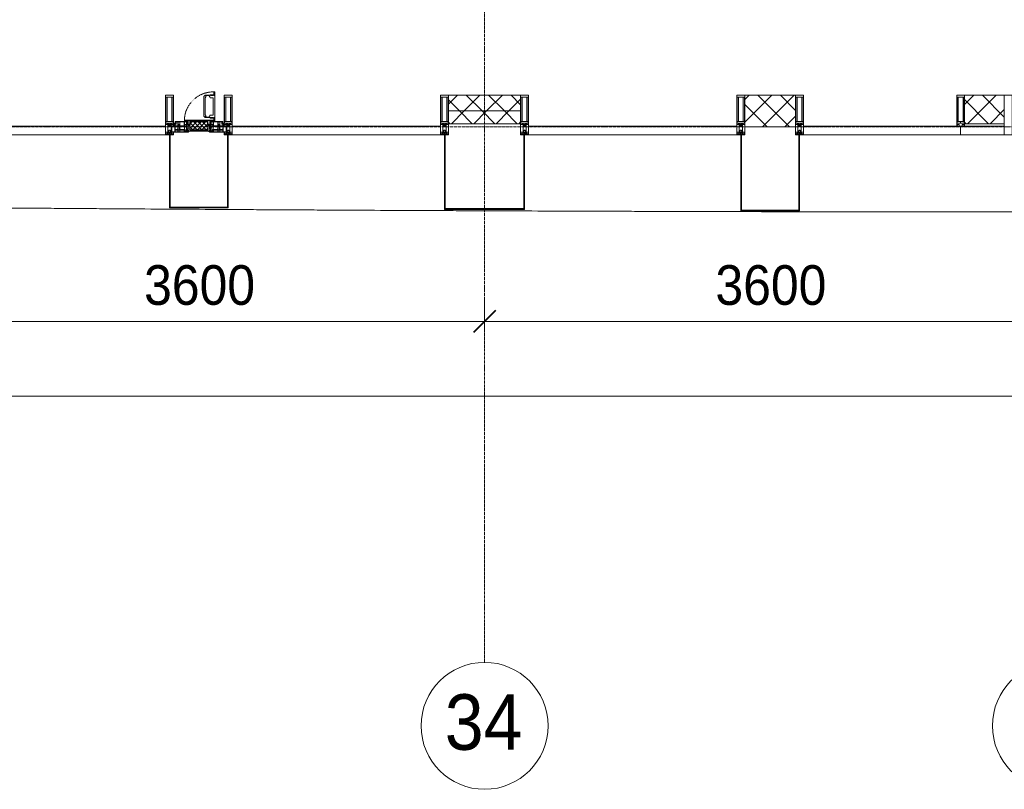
# Model space of a CAD drawing. Header units: millimetres. Extents: x 104173 to 188470, y 7718 to 222239.
# Tile 32 of 50: x 130221 to 136425, y 11226 to 16075. Entities that reach past the tile are written whole.
import ezdxf

# ---------------------------------------------------------------- set-up
doc = ezdxf.new("R2010")
doc.units = ezdxf.units.MM
for name, pattern in [('-D1-02х01', [3, 2, -1]), ('ADSK_Линия сетки', [25, 20, -2.5, 0, -2.5]), ('Линия сетки', [25, 20, -2.5, 0, -2.5])]:
    doc.linetypes.add(name, pattern=pattern)
for name, color, linetype, lineweight in [('Импосты витража', 7, 'Continuous', 18), ('Колонны', 7, 'Continuous', 18), ('Окна', 7, 'Continuous', 18), ('Оси', 7, 'Continuous', 9), ('Панели витража', 7, 'Continuous', 18), ('Размеры', 7, 'Continuous', 9), ('Размеры-100', 7, 'Continuous', 9), ('Стены разрез', 7, 'Continuous', 40), ('Стены штриховка', 7, 'Continuous', 40), ('Форма', 7, 'Continuous', 18), ('Элементы узлов', 7, 'Continuous', 18)]:
    doc.layers.add(name, color=color, linetype=linetype, lineweight=lineweight)
doc.styles.add('Arial', font='arial.ttf', dxfattribs={"width": 0.9, "height": 350})
doc.styles.add('Arial_3', font='arial.ttf', dxfattribs={"width": 0.9, "height": 250})
doc.dimstyles.new('Основной_2_5_мм', dxfattribs={"dimscale": 304.8, "dimtxt": 255.06485, "dimasz": 0.463911, "dimexe": 0.492126, "dimexo": 0.492126, "dimgap": 0.098425, "dimtad": 1, "dimdec": 0, "dimdsep": 46, "dimtxsty": 'Arial_3', "dimblk1": 'OBLIQUE', "dimblk2": 'OBLIQUE', "dimsah": 1, "dimcen": 0.09, "dimdle": 0.492126, "dimazin": 2, "dimtfac": 1, "dimtdec": 4, "dimtix": 1, "dimtmove": 0, "dimatfit": 3, "dimfxl": 1, "dimtvp": 1, "dimtolj": 1, "dimtzin": 0, "dimlwd": 20, "dimlwe": 20, "dimarcsym": 2})
pattern_1 = [(45, (0, 0), (-70.71068, 70.71068), []), (135, (0, 0), (-70.71068, -70.71068), [])]

# ---------------------------------------------------------------- blocks, each defined once
blk = doc.blocks.new('Rectangular Mullion - 50Wx250H-3927046-МКСС_К4_L22_74_700_')
at = {"layer": 'Элементы узлов', "color": 253, "lineweight": 5, "true_color": 0xaaaaaa}
for p, q in [((0, 250), (-25, 250)), ((-25, 250), (-25, 237.3)), ((-25, 65.2), (-25, 250)), ((-25, 250), (0, 250)), ((25, 250), (0, 250)), ((25, 250), (0, 250)), ((25, 237.3), (25, 250)), ((25, 65.2), (25, 250)), ((-23, 237.3), (0, 237.3)), ((-23, 237.3), (0, 237.3)), ((-23, 237.3), (-23, 73.6)), ((0, 237.3), (-14.9, 237.3)), ((-14.9, 237.3), (-14.9, 84)), ((-14.9, 84), (-14.9, 237.3)), ((14.9, 237.3), (0, 237.3)), ((0, 237.3), (23, 237.3)), ((23, 237.3), (0, 237.3)), ((14.9, 84), (14.9, 237.3)), ((14.9, 84), (14.9, 237.3)), ((23, 237.3), (23, 73.6)), ((-25, 73.6), (-25, 65.2)), ((-25, 65.2), (-25, 60.2)), ((-10, 65.2), (-25, 65.2)), ((-25, 65.2), (-25, 60.2)), ((-25, 65.2), (-10, 65.2)), ((-10, 65.2), (-25, 65.2)), ((0, 84), (-23, 84)), ((-23, 84), (-23, 73.6)), ((0, 84), (-23, 84)), ((-23, 73.6), (0, 73.6)), ((0, 73.6), (-23, 73.6)), ((-0.5, 73.6), (-23, 73.6)), ((-14.9, 84), (0, 84)), ((-10, 55), (-10, 65.2)), ((-10, 65.2), (-10, 55)), ((-10, 55), (-10, 65.2)), ((0, 84), (14.9, 84)), ((23, 84), (0, 84)), ((0, 84), (0, 73.6)), ((0, 84), (23, 84)), ((0, 73.6), (0, 84)), ((0, 73.6), (23, 73.6)), ((23, 73.6), (0, 73.6)), ((0.5, 73.6), (23, 73.6)), ((10, 65.2), (10, 55)), ((25, 65.2), (10, 65.2)), ((10, 55), (10, 65.2)), ((10, 65.2), (25, 65.2)), ((10, 65.2), (25, 65.2)), ((10, 55), (10, 65.2)), ((23, 73.6), (23, 84)), ((25, 65.2), (25, 73.6)), ((25, 65.2), (25, 60.2)), ((25, 60.2), (25, 65.2)), ((-10, 55), (-14, 55)), ((-14, 55), (-10, 55)), ((-10, 55), (0, 55)), ((0, 55), (-10, 55)), ((0, 55), (10, 55)), ((0, 55), (10, 55)), ((10, 55), (14, 55)), ((10, 55), (14, 55))]:
    blk.add_line(p, q, dxfattribs=at)
for centre, start, end in [((-14, 69.1), 218.97226, 270), ((-14, 69.1), 218.97226, 270), ((-14, 69.1), 218.97226, 270), ((14, 69.1), 270, 321.02774), ((14, 69.1), 270, 321.02774), ((14, 69.1), 270, 321.02774)]:
    blk.add_arc(centre, 14.1, start, end, dxfattribs=at)
blk = doc.blocks.new('Rectangular Mullion - R_InvisibleFrame_50Wx250H-7508015-МКСС_К4_L22_74_700_')
at = {"layer": 'Импосты витража', "color": 253, "lineweight": 5, "true_color": 0xaaaaaa}
for p, q in [((-25, -237.3), (-25, -73.6)), ((25, -73.6), (25, -237.3))]:
    blk.add_line(p, q, dxfattribs=at)
blk = doc.blocks.new('Rectangular Mullion - R_StandardFrame_50Wx250H-7505733-МКСС_К4_L22_74_700_')
at = {"layer": 'Импосты витража', "color": 253, "lineweight": 5, "true_color": 0xaaaaaa}
for p, q in [((-25, -250), (-25, 0)), ((-25, 0), (25, 0)), ((25, 0), (25, -250)), ((25, -250), (-25, -250))]:
    blk.add_line(p, q, dxfattribs=at)
blk = doc.blocks.new('System Panel - A_PAN_Glass-7509025-МКСС_К4_L22_74_700_')
at = {"layer": 'Панели витража', "color": 253, "lineweight": 5, "true_color": 0xaaaaaa}
for p, q in [((481, 55), (-495, 55)), ((-495, 55), (-495, 0)), ((-495, 0), (495, 0)), ((495, 0), (495, 55))]:
    blk.add_line(p, q, dxfattribs=at)
blk = doc.blocks.new('Rectangular Mullion - 50Wx250H-2623690-МКСС_К4_L22_74_700_')
at = {"layer": 'Элементы узлов', "color": 253, "lineweight": 5, "true_color": 0xaaaaaa}
for p, q in [((-25, 65.2), (-25, 250)), ((-25, 250), (0, 250)), ((25, 250), (0, 250)), ((25, 65.2), (25, 250)), ((-23, 237.3), (0, 237.3)), ((-23, 237.3), (-23, 73.6)), ((-14.9, 84), (-14.9, 237.3)), ((23, 237.3), (0, 237.3)), ((14.9, 84), (14.9, 237.3)), ((23, 237.3), (23, 73.6)), ((-14, 65.2), (-25, 65.2)), ((0, 84), (-23, 84)), ((-0.5, 73.6), (-23, 73.6)), ((-14, 71.3), (-14, 65.2)), ((-10, 71.3), (-14, 71.3)), ((-10, 53), (-10, 71.3)), ((-7, 65.2), (-5.9, 67.3)), ((-7, 65.2), (-7, 54.7)), ((-4.1, 67.3), (-5.9, 67.3)), ((-4.1, 67.3), (-2.9, 65.1)), ((-2.9, 65.1), (-2.9, 54.6)), ((0, 84), (23, 84)), ((0.5, 73.6), (23, 73.6)), ((4.1, 67.3), (2.9, 65.1)), ((2.9, 65.1), (2.9, 54.6)), ((4.1, 67.3), (5.9, 67.3)), ((7, 65.2), (5.9, 67.3)), ((7, 65.2), (7, 54.7)), ((10, 71.3), (14, 71.3)), ((10, 53), (10, 71.3)), ((14, 71.3), (14, 65.2)), ((14, 65.2), (25, 65.2)), ((-23.8, 14.6), (-25, 14.2)), ((-25, 0), (-25, 14.2)), ((-22.3, 17), (-23.8, 17)), ((-23.8, 17), (-23.8, 14.6)), ((-22.5, 10.6), (-23.8, 14.6)), ((-22.5, 10.6), (-23.7, 9.9)), ((-23.7, 1.3), (-23.7, 9.9)), ((-23.7, 1.3), (-11.8, 1.3)), ((-23.2, 10.2), (-22.5, 8)), ((-22.5, 8), (-22.5, 4.5)), ((-21.3, 4.5), (-22.5, 4.5)), ((-22.3, 17), (-22.3, 16)), ((-22.3, 16), (-21.3, 16)), ((-19, 17.6), (-21.3, 16)), ((-21.3, 4.5), (-21.3, 6.5)), ((-21.3, 6.5), (-14.2, 6.5)), ((-18.4, 16.6), (-19, 17.6)), ((-7.4, 16.6), (-18.4, 16.6)), ((-14.2, 6.5), (-14.2, 4.5)), ((-13.2, 4.5), (-14.2, 4.5)), ((-13.2, 4.5), (-12.2, 7.2)), ((-12.7, 7.6), (-11.3, 11.4)), ((-12.7, 7.6), (-11.8, 6.9)), ((-12.2, 9), (-12.2, 14.8)), ((-12.2, 14.8), (0, 14.8)), ((-11.8, 1.3), (-11.8, 6.9)), ((-10.5, 11.2), (-11.3, 11.4)), ((-10.5, 1.5), (-10.5, 11.2)), ((-4.8, 1.5), (-10.5, 1.5)), ((-8.7, 53), (-10, 53)), ((-10, 53), (-10, 17)), ((-10, 17), (-7.5, 17)), ((-8.7, 53), (-7, 54.7)), ((-8.5, 23), (-1.5, 30)), ((-8.5, 18.5), (-8.5, 23)), ((-7.5, 18.5), (-8.5, 18.5)), ((-7.5, 17), (-7.5, 18.5)), ((-7.4, 18), (-7.4, 16.6)), ((-2.6, 18), (-7.4, 18)), ((0, 8), (-4.8, 8)), ((-4.8, 1.5), (-4.8, 8)), ((-1.3, 53), (-2.9, 54.6)), ((-2.6, 18), (-2.6, 16.8)), ((-2.6, 16.8), (0, 16.8)), ((-1.5, 30), (0, 30)), ((0, 53), (-1.3, 53)), ((0, 53), (1.3, 53)), ((1.5, 30), (0, 30)), ((2.6, 16.8), (0, 16.8)), ((0, 14.8), (0, 16.8)), ((0, 14.8), (0, 16.8)), ((12.2, 14.8), (0, 14.8)), ((0, 0), (0, 8)), ((0, 8), (4.8, 8)), ((0, 0), (0, 8)), ((1.3, 53), (2.9, 54.6)), ((8.5, 23), (1.5, 30)), ((2.6, 18), (2.6, 16.8)), ((2.6, 18), (7.4, 18)), ((4.8, 1.5), (4.8, 8)), ((4.8, 1.5), (10.5, 1.5)), ((8.7, 53), (7, 54.7)), ((7.4, 18), (7.4, 16.6)), ((7.4, 16.6), (18.4, 16.6)), ((7.5, 18.5), (8.5, 18.5)), ((7.5, 17), (7.5, 18.5)), ((10, 17), (7.5, 17)), ((8.5, 18.5), (8.5, 23)), ((8.7, 53), (10, 53)), ((10, 53), (10, 17)), ((10.5, 11.2), (11.3, 11.4)), ((10.5, 1.5), (10.5, 11.2)), ((12.7, 7.6), (11.3, 11.4)), ((12.7, 7.6), (11.8, 6.9)), ((11.8, 1.3), (11.8, 6.9)), ((23.7, 1.3), (11.8, 1.3)), ((12.2, 9), (12.2, 14.8)), ((13.2, 4.5), (12.2, 7.2)), ((13.2, 4.5), (14.2, 4.5)), ((21.3, 6.5), (14.2, 6.5)), ((14.2, 6.5), (14.2, 4.5)), ((18.4, 16.6), (19, 17.6)), ((19, 17.6), (21.3, 16)), ((22.3, 16), (21.3, 16)), ((21.3, 4.5), (21.3, 6.5)), ((21.3, 4.5), (22.5, 4.5)), ((22.3, 17), (22.3, 16)), ((22.3, 17), (23.8, 17)), ((22.5, 10.6), (23.8, 14.6)), ((22.5, 10.6), (23.7, 9.9)), ((23.2, 10.2), (22.5, 8)), ((22.5, 8), (22.5, 4.5)), ((23.7, 1.3), (23.7, 9.9)), ((23.8, 17), (23.8, 14.6)), ((23.8, 14.6), (25, 14.2)), ((25, 0), (25, 14.2)), ((-25, 0), (0, 0)), ((25, 0), (0, 0))]:
    blk.add_line(p, q, dxfattribs=at)
for centre, start, end in [((-0.5, 73.1), 360, 90), ((0.5, 73.1), 90, 180)]:
    blk.add_arc(centre, 0.5, start, end, dxfattribs=at)
blk = doc.blocks.new('Rectangular Mullion - R_StandardFrame_50Wx250H-7505731-МКСС_К4_L22_74_700_')
at = {"layer": 'Импосты витража', "color": 253, "lineweight": 5, "true_color": 0xaaaaaa}
for p, q in [((-25, -250), (-25, 0)), ((-25, 0), (-5, 0)), ((0, 0), (25, 0)), ((25, 0), (25, -250)), ((25, -250), (-25, -250))]:
    blk.add_line(p, q, dxfattribs=at)
blk = doc.blocks.new('Rectangular Mullion - R_StandardFrame_50Wx250H-V32-МКСС_К4_L22_74_700_')
at = {"layer": 'Импосты витража', "color": 253, "lineweight": 5, "true_color": 0xaaaaaa}
for p, q in [((-25, -250), (-25, 0)), ((-25, 0), (0, 0)), ((5, 0), (25, 0)), ((25, 0), (25, -250)), ((25, -250), (-25, -250))]:
    blk.add_line(p, q, dxfattribs=at)
blk = doc.blocks.new('System Panel - A_PAN_Glass-7508020-МКСС_К4_L22_74_700_')
at = {"layer": 'Панели витража', "color": 253, "lineweight": 5, "true_color": 0xaaaaaa}
for p, q in [((656.25, 55), (-656.25, 55)), ((-656.25, 55), (-656.25, 0)), ((-656.25, 0), (656.25, 0)), ((656.25, 0), (656.25, 55))]:
    blk.add_line(p, q, dxfattribs=at)
blk = doc.blocks.new('A_PAN_Створка - 383мм-7508021-МКСС_К4_L22_74_700_')
at = {"layer": 'Панели витража', "lineweight": 5}
h = blk.add_hatch(dxfattribs=at)
h.set_pattern_fill('FP_5', color=256, style=0, pattern_type=2)
h.set_pattern_definition([(45, (-131350, -15350), (-14.1421356, 14.1421356), []), (135, (-131350, -15350), (-14.1421356, -14.1421356), [])])
h.paths.add_polyline_path([(54.5, 31.8), (54.9, 34.1), (57.2, 36.4), (57.2, 60.8), (54.6, 63.4), (53.6, 82.7), (-54.6, 81.8), (-54.6, 63.4), (-57.2, 60.8), (-57.2, 36.4), (-54.9, 34.1), (-54.5, 31.8)])
at = {"layer": 'Окна', "lineweight": 5}
for p, q in [((39.7, 249), (31.1, 240.4)), ((70.1, 249), (39.7, 249)), ((70.1, 252.9), (70.1, 249)), ((95.1, 252.9), (70.1, 252.9)), ((74.1, 248.4), (74.1, 252.9)), ((89.1, 248.4), (74.1, 248.4)), ((89.1, 252.9), (89.1, 248.4)), ((93.1, 248.4), (93.1, 252.9)), ((97.9, 248.4), (93.1, 248.4)), ((95.1, 270.5), (95.1, 252.9)), ((99.6, 270.5), (95.1, 270.5)), ((97.9, 262.4), (95.1, 262.4)), ((97.9, 262.4), (97.9, 248.4)), ((99.6, 270.5), (99.6, 87.5)), ((31.1, 117.6), (31.1, 240.4)), ((41.4, 234.2), (39.1, 233.8)), ((39.1, 179), (39.1, 233.8)), ((41.4, 234.2), (43.5, 236.3)), ((45, 244.7), (42.3, 239.8)), ((42.3, 239.8), (43.5, 236.3)), ((45.9, 246.8), (45, 244.7)), ((63.3, 246.8), (45.9, 246.8)), ((64.1, 245), (63.3, 246.8)), ((64.1, 245), (66.7, 241)), ((66.7, 241), (68.6, 239.7)), ((68.6, 239.7), (68.6, 236.4)), ((68.6, 236.4), (71.1, 233.9)), ((71.1, 233.9), (89.5, 233.9)), ((89.5, 233.9), (90.6, 232.8)), ((90.6, 125.2), (90.6, 232.8)), ((39.1, 179), (39.1, 124.2)), ((41.4, 123.8), (39.1, 124.2)), ((68.6, 121.6), (71.1, 124.1)), ((71.1, 124.1), (89.5, 124.1)), ((89.5, 124.1), (90.6, 125.2)), ((-153, 73.5), (-150, 73.5)), ((-153, 60), (-153, 73.5)), ((-150, 84), (-78, 84)), ((-150, 73.5), (-150, 84)), ((-91.5, 92), (91.5, 92)), ((-91.5, 87.5), (-91.5, 92)), ((-73.9, 87.5), (-91.5, 87.5)), ((-78, 84), (-78, 23.5)), ((-73.9, 62.5), (-73.9, 87.5)), ((-70, 62.5), (-73.9, 62.5)), ((-70, 32.1), (-70, 62.5)), ((39.7, 109), (31.1, 117.6)), ((70.1, 109), (39.7, 109)), ((41.4, 123.8), (43.5, 121.7)), ((42.3, 118.2), (43.5, 121.7)), ((45, 113.3), (42.3, 118.2)), ((45.9, 111.2), (45, 113.3)), ((63.3, 111.2), (45.9, 111.2)), ((64.1, 113), (63.3, 111.2)), ((64.1, 113), (66.7, 117)), ((66.7, 117), (68.6, 118.3)), ((68.6, 118.3), (68.6, 121.6)), ((70, 62.5), (70, 32.1)), ((73.9, 62.5), (70, 62.5)), ((70.1, 105.1), (70.1, 109)), ((95.1, 105.1), (70.1, 105.1)), ((73.9, 87.5), (73.9, 62.5)), ((91.5, 87.5), (73.9, 87.5)), ((74.1, 109.6), (74.1, 105.1)), ((89.1, 109.6), (74.1, 109.6)), ((78, 84), (150, 84)), ((78, 23.5), (78, 84)), ((89.1, 105.1), (89.1, 109.6)), ((91.5, 92), (91.5, 87.5)), ((93.1, 109.6), (93.1, 105.1)), ((97.9, 109.6), (93.1, 109.6)), ((95.1, 87.5), (95.1, 105.1)), ((97.9, 95.6), (95.1, 95.6)), ((99.6, 87.5), (95.1, 87.5)), ((97.9, 95.6), (97.9, 109.6)), ((150, 84), (150, 73.5)), ((150, 73.5), (153, 73.5)), ((153, 73.5), (153, 60)), ((-171, 57), (-156, 57)), ((-171, 17), (-171, 57)), ((-67.9, 17), (-171, 17)), ((-78, 23.5), (-67.9, 23.5)), ((-61.4, 23.5), (-70, 32.1)), ((-67.9, 23.5), (-64.6, 26.8)), ((-67.9, 17), (-67.9, 23.5)), ((-61.4, 23.5), (-67.9, 17)), ((-64.6, 26.8), (-61.4, 23.5)), ((61.4, 23.5), (-61.4, 23.5)), ((70, 32.1), (61.4, 23.5)), ((61.4, 23.5), (64.6, 26.8)), ((67.9, 17), (61.4, 23.5)), ((64.6, 26.8), (67.9, 23.5)), ((67.9, 23.5), (67.9, 17)), ((67.9, 23.5), (78, 23.5)), ((171, 17), (67.9, 17)), ((156, 57), (171, 57)), ((171, 57), (171, 17))]:
    blk.add_line(p, q, dxfattribs=at)
at = {"layer": 'Окна', "color": 253, "lineweight": 5, "true_color": 0xaaaaaa}
for p, q in [((-152, 20), (-152, 73.5)), ((-150.5, 69.5), (-150.5, 73.5)), ((-145, 69.5), (-150.5, 69.5)), ((-150.5, 33.6), (-150.5, 68)), ((-150.5, 68), (-143.5, 68)), ((-148.5, 82.5), (-132.4, 82.5)), ((-148.5, 81), (-148.5, 82.5)), ((-143.5, 81), (-148.5, 81)), ((-145, 69.5), (-145, 79.5)), ((-143.5, 68), (-143.5, 81)), ((-132.4, 56.6), (-132.4, 82.5)), ((-131, 82.5), (-120.8, 82.5)), ((-131, 82.5), (-131, 64.6)), ((-131, 64.6), (-120.8, 64.6)), ((-131, 56.5), (-131, 62.6)), ((-120.8, 62.6), (-131, 62.6)), ((-120.8, 82.5), (-120.8, 64.6)), ((-120.8, 56.5), (-120.8, 62.6)), ((-119.3, 82.5), (-92.5, 82.5)), ((-119.3, 56.6), (-119.3, 82.5)), ((-92.5, 56.6), (-92.5, 82.5)), ((-90.8, 82.5), (-79.5, 82.5)), ((-90.8, 64.6), (-90.8, 82.5)), ((-80.1, 64.6), (-90.8, 64.6)), ((-90.8, 62.7), (-90.8, 56.6)), ((-80.4, 62.7), (-90.8, 62.7)), ((-85, 84), (-85, 87.5)), ((-85, 87.5), (-78, 87.5)), ((-78, 84), (-85, 84)), ((-80.4, 61.1), (-80.4, 62.7)), ((-80.1, 66.1), (-80.1, 64.6)), ((-78, 66.1), (-80.1, 66.1)), ((-79.5, 82.5), (-79.5, 80.6)), ((-79.5, 80.6), (-78, 80.6)), ((-78, 87.5), (-78, 84)), ((-78, 66.1), (-78, 61.1)), ((78, 87.5), (78, 84)), ((85, 87.5), (78, 87.5)), ((78, 84), (85, 84)), ((79.5, 80.6), (78, 80.6)), ((78, 66.1), (78, 61.1)), ((78, 66.1), (80.1, 66.1)), ((90.8, 82.5), (79.5, 82.5)), ((79.5, 82.5), (79.5, 80.6)), ((80.1, 66.1), (80.1, 64.6)), ((80.1, 64.6), (90.8, 64.6)), ((80.4, 62.7), (90.8, 62.7)), ((80.4, 61.1), (80.4, 62.7)), ((85, 84), (85, 87.5)), ((90.8, 64.6), (90.8, 82.5)), ((90.8, 62.7), (90.8, 56.6)), ((119.3, 82.5), (92.5, 82.5)), ((92.5, 56.6), (92.5, 82.5)), ((119.3, 56.6), (119.3, 82.5)), ((120.8, 82.5), (120.8, 64.6)), ((131, 82.5), (120.8, 82.5)), ((131, 64.6), (120.8, 64.6)), ((120.8, 56.5), (120.8, 62.6)), ((120.8, 62.6), (131, 62.6)), ((131, 82.5), (131, 64.6)), ((131, 56.5), (131, 62.6)), ((132.4, 56.6), (132.4, 82.5)), ((148.5, 82.5), (132.4, 82.5)), ((143.5, 81), (148.5, 81)), ((143.5, 68), (143.5, 81)), ((150.5, 68), (143.5, 68)), ((145, 69.5), (145, 79.5)), ((145, 69.5), (150.5, 69.5)), ((148.5, 81), (148.5, 82.5)), ((150.5, 69.5), (150.5, 73.5)), ((150.5, 33.6), (150.5, 68)), ((152, 20), (152, 73.5)), ((-171, 55.5), (-152, 55.5)), ((-171, 18.5), (-153.5, 18.5)), ((-153.5, 18.5), (-152, 20)), ((-150.5, 56.6), (-132.4, 56.6)), ((-136.4, 52.4), (-150.5, 52.4)), ((-136.3, 33.6), (-150.5, 33.6)), ((-150.5, 29.4), (-132.4, 29.4)), ((-150.5, 17), (-150.5, 29.4)), ((-132.4, 18.6), (-150.5, 18.6)), ((-137.2, 54.8), (-135.8, 50.8)), ((-132.5, 54.8), (-137.2, 54.8)), ((-137.2, 31), (-135.8, 35)), ((-132.5, 31), (-137.2, 31)), ((-132.1, 49), (-135.8, 50.8)), ((-132.1, 36.8), (-135.8, 35)), ((-132.5, 53.8), (-133.4, 52)), ((-133.4, 52), (-130.1, 50.4)), ((-133.4, 33.7), (-130.1, 35.3)), ((-132.5, 31.9), (-133.4, 33.7)), ((-132.5, 53.8), (-132.5, 54.8)), ((-132.5, 31.9), (-132.5, 31)), ((-132.4, 29.4), (-132.4, 18.6)), ((-132.1, 49), (-132.1, 36.8)), ((-131, 56.5), (-120.8, 56.5)), ((-131, 55.1), (-131, 52.7)), ((-120.8, 55.1), (-131, 55.1)), ((-129.4, 51.1), (-131, 52.7)), ((-129.4, 34.6), (-131, 33)), ((-131, 30.9), (-131, 33)), ((-120.8, 30.9), (-131, 30.9)), ((-131, 29.5), (-120.8, 29.5)), ((-131, 18.2), (-131, 29.5)), ((-120.8, 18.2), (-131, 18.2)), ((-130.1, 50.4), (-129.4, 51.1)), ((-130.1, 35.3), (-130.1, 50.4)), ((-130.1, 35.3), (-129.4, 34.6)), ((-122.4, 51.1), (-120.8, 52.7)), ((-121.7, 50.4), (-122.4, 51.1)), ((-121.7, 35.3), (-122.4, 34.6)), ((-122.4, 34.6), (-120.8, 33)), ((-118.4, 52), (-121.7, 50.4)), ((-121.7, 35.3), (-121.7, 50.4)), ((-118.4, 33.7), (-121.7, 35.3)), ((-120.8, 55.1), (-120.8, 52.7)), ((-120.8, 30.9), (-120.8, 33)), ((-120.8, 18.2), (-120.8, 29.5)), ((-119.7, 49), (-115.9, 50.8)), ((-119.7, 49), (-119.7, 36.8)), ((-119.7, 36.8), (-115.9, 35)), ((-92.5, 56.6), (-119.3, 56.6)), ((-119.3, 54.8), (-114.6, 54.8)), ((-119.3, 53.8), (-119.3, 54.8)), ((-119.3, 53.8), (-118.4, 52)), ((-119.3, 31.9), (-118.4, 33.7)), ((-119.3, 31.9), (-119.3, 31)), ((-119.3, 31), (-114.6, 31)), ((-92.5, 29.4), (-119.3, 29.4)), ((-119.3, 29.4), (-119.3, 18.6)), ((-119.3, 18.6), (-92.5, 18.6)), ((-114.6, 54.8), (-115.9, 50.8)), ((-114.6, 31), (-115.9, 35)), ((-94.1, 33.5), (-115.4, 33.5)), ((-94.1, 52.5), (-115.3, 52.5)), ((-89.9, 50.9), (-94.1, 52.5)), ((-89.9, 35.1), (-94.1, 33.5)), ((-92.5, 18.6), (-92.5, 29.4)), ((-90.8, 56.6), (-85.9, 56.6)), ((-90.8, 18.5), (-90.8, 29.4)), ((-90.8, 29.4), (-85.9, 29.4)), ((-87.3, 18.5), (-90.8, 18.5)), ((-89.9, 52.2), (-88.6, 53.5)), ((-89.9, 52.2), (-89.9, 50.9)), ((-89.9, 35.1), (-89.9, 50.9)), ((-89.9, 32.5), (-89.9, 35.1)), ((-85.9, 32.5), (-89.9, 32.5)), ((-85.9, 53.5), (-88.6, 53.5)), ((-87.3, 21.9), (-85.9, 21.9)), ((-87.3, 20.4), (-87.3, 21.9)), ((-87.3, 20.4), (-87.3, 18.5)), ((-84.8, 20.4), (-87.3, 20.4)), ((-85.9, 56.6), (-85.9, 53.5)), ((-85.9, 53.5), (-78, 45.6)), ((-85.9, 29.4), (-85.9, 32.5)), ((-85.9, 21.9), (-85.9, 29.4)), ((-85.9, 18.2), (-85.9, 20.4)), ((-75.9, 18.2), (-85.9, 18.2)), ((-83.4, 20.4), (-84.8, 20.4)), ((-70, 33.8), (-83.4, 20.4)), ((-78, 61.1), (-80.4, 61.1)), ((-78, 45.6), (-78, 36.8)), ((-78, 36.8), (-70, 36.8)), ((-75.9, 23.5), (-73, 23.5)), ((-75.9, 21.5), (-75.9, 23.5)), ((-75.9, 21.5), (-75.9, 18.2)), ((-74.9, 21.5), (-75.9, 21.5)), ((-74.9, 17.9), (-74.9, 21.5)), ((-68.9, 17.9), (-74.9, 17.9)), ((-67.2, 29.3), (-73, 23.5)), ((-70, 36.8), (-70, 33.8)), ((-68.9, 21.5), (-68.9, 17.9)), ((-67.9, 21.5), (-68.9, 21.5)), ((-67.9, 23.5), (-64.6, 26.8)), ((-67.9, 21.5), (-67.9, 23.5)), ((-64.6, 26.8), (-67.2, 29.3)), ((64.6, 26.8), (67.2, 29.3)), ((67.9, 23.5), (64.6, 26.8)), ((67.2, 29.3), (73, 23.5)), ((67.9, 21.5), (67.9, 23.5)), ((67.9, 21.5), (68.9, 21.5)), ((68.9, 21.5), (68.9, 17.9)), ((68.9, 17.9), (74.9, 17.9)), ((70, 36.8), (70, 33.8)), ((78, 36.8), (70, 36.8)), ((70, 33.8), (83.4, 20.4)), ((75.9, 23.5), (73, 23.5)), ((74.9, 21.5), (75.9, 21.5)), ((74.9, 17.9), (74.9, 21.5)), ((75.9, 21.5), (75.9, 23.5)), ((75.9, 21.5), (75.9, 18.2)), ((75.9, 18.2), (85.9, 18.2)), ((78, 61.1), (80.4, 61.1)), ((85.9, 53.5), (78, 45.6)), ((78, 45.6), (78, 36.8)), ((83.4, 20.4), (84.8, 20.4)), ((84.8, 20.4), (87.3, 20.4)), ((85.9, 56.6), (85.9, 53.5)), ((90.8, 56.6), (85.9, 56.6)), ((85.9, 53.5), (88.6, 53.5)), ((85.9, 32.5), (89.9, 32.5)), ((85.9, 29.4), (85.9, 32.5)), ((85.9, 21.9), (85.9, 29.4)), ((90.8, 29.4), (85.9, 29.4)), ((87.3, 21.9), (85.9, 21.9)), ((85.9, 18.2), (85.9, 20.4)), ((87.3, 20.4), (87.3, 21.9)), ((87.3, 20.4), (87.3, 18.5)), ((87.3, 18.5), (90.8, 18.5)), ((89.9, 52.2), (88.6, 53.5)), ((89.9, 50.9), (94.1, 52.5)), ((89.9, 52.2), (89.9, 50.9)), ((89.9, 35.1), (89.9, 50.9)), ((89.9, 35.1), (94.1, 33.5)), ((89.9, 32.5), (89.9, 35.1)), ((90.8, 18.5), (90.8, 29.4)), ((92.5, 56.6), (119.3, 56.6)), ((92.5, 18.6), (92.5, 29.4)), ((92.5, 29.4), (119.3, 29.4)), ((119.3, 18.6), (92.5, 18.6)), ((94.1, 52.5), (115.3, 52.5)), ((94.1, 33.5), (115.4, 33.5)), ((114.6, 54.8), (115.9, 50.8)), ((119.3, 54.8), (114.6, 54.8)), ((114.6, 31), (115.9, 35)), ((119.3, 31), (114.6, 31)), ((119.7, 49), (115.9, 50.8)), ((119.7, 36.8), (115.9, 35)), ((119.3, 53.8), (118.4, 52)), ((118.4, 52), (121.7, 50.4)), ((118.4, 33.7), (121.7, 35.3)), ((119.3, 31.9), (118.4, 33.7)), ((119.3, 53.8), (119.3, 54.8)), ((119.3, 31.9), (119.3, 31)), ((119.3, 29.4), (119.3, 18.6)), ((119.7, 49), (119.7, 36.8)), ((131, 56.5), (120.8, 56.5)), ((120.8, 55.1), (120.8, 52.7)), ((120.8, 55.1), (131, 55.1)), ((122.4, 51.1), (120.8, 52.7)), ((122.4, 34.6), (120.8, 33)), ((120.8, 30.9), (120.8, 33)), ((120.8, 30.9), (131, 30.9)), ((120.8, 18.2), (120.8, 29.5)), ((131, 29.5), (120.8, 29.5)), ((120.8, 18.2), (131, 18.2)), ((121.7, 50.4), (122.4, 51.1)), ((121.7, 35.3), (121.7, 50.4)), ((121.7, 35.3), (122.4, 34.6)), ((129.4, 51.1), (131, 52.7)), ((130.1, 50.4), (129.4, 51.1)), ((130.1, 35.3), (129.4, 34.6)), ((129.4, 34.6), (131, 33)), ((133.4, 52), (130.1, 50.4)), ((130.1, 35.3), (130.1, 50.4)), ((133.4, 33.7), (130.1, 35.3)), ((131, 55.1), (131, 52.7)), ((131, 30.9), (131, 33)), ((131, 18.2), (131, 29.5)), ((132.1, 49), (135.8, 50.8)), ((132.1, 49), (132.1, 36.8)), ((132.1, 36.8), (135.8, 35)), ((150.5, 56.6), (132.4, 56.6)), ((150.5, 29.4), (132.4, 29.4)), ((132.4, 29.4), (132.4, 18.6)), ((132.4, 18.6), (150.5, 18.6)), ((132.5, 54.8), (137.2, 54.8)), ((132.5, 53.8), (132.5, 54.8)), ((132.5, 53.8), (133.4, 52)), ((132.5, 31.9), (133.4, 33.7)), ((132.5, 31.9), (132.5, 31)), ((132.5, 31), (137.2, 31)), ((137.2, 54.8), (135.8, 50.8)), ((137.2, 31), (135.8, 35)), ((136.3, 33.6), (150.5, 33.6)), ((136.4, 52.4), (150.5, 52.4)), ((150.5, 17), (150.5, 29.4)), ((171, 55.5), (152, 55.5)), ((153.5, 18.5), (152, 20)), ((171, 18.5), (153.5, 18.5))]:
    blk.add_line(p, q, dxfattribs=at)
at = {"layer": 'Окна', "linetype": '-D1-02х01', "lineweight": 5}
blk.add_arc((91.4, 87.5), 183, 88.85546, 178.59095, dxfattribs=at)
at = {"layer": 'Окна', "lineweight": 5}
for centre, start, end in [((-156, 60), 270, 360), ((156, 60), 180, 270)]:
    blk.add_arc(centre, 3, start, end, dxfattribs=at)
at = {"layer": 'Элементы узлов', "color": 253, "lineweight": 5, "true_color": 0xaaaaaa}
for p, q in [((-91.5, 92), (-91.5, 87.5)), ((-91.5, 92), (91.5, 92)), ((-91.5, 87.5), (-73.9, 87.5)), ((-83.4, 90.3), (-69.4, 90.3)), ((-83.4, 90.3), (-83.4, 87.5)), ((-73.9, 87.5), (-73.9, 62.5)), ((-69.4, 85.5), (-73.9, 85.5)), ((-73.9, 81.5), (-69.4, 81.5)), ((-69.4, 66.5), (-73.9, 66.5)), ((-73.9, 62.5), (-70, 62.5)), ((-70, 62.5), (-70, 32.1)), ((-69.4, 90.3), (-69.4, 85.5)), ((-69.4, 81.5), (-69.4, 66.5)), ((-67.9, 89.3), (-66.9, 90.3)), ((-67.9, 62.5), (-67.9, 89.3)), ((-61.7, 62.5), (-67.9, 62.5)), ((-66.9, 90.3), (-57.4, 90.3)), ((-60.1, 67.7), (-61.7, 64.9)), ((-61.7, 64.9), (-61.7, 62.5)), ((-56.4, 67.7), (-60.1, 67.7)), ((-57.4, 90.3), (-56.4, 89.4)), ((-57.4, 61), (-54.9, 63.5)), ((-54.6, 63.4), (-57.2, 60.8)), ((-56.4, 89.4), (-56.4, 67.7)), ((-53.9, 90.3), (-54.9, 89.3)), ((-54.9, 89.3), (-54.9, 85.6)), ((-54.9, 85.6), (-53.9, 84.6)), ((-54.9, 81.9), (-53.8, 83)), ((-54.9, 63.5), (-54.9, 81.9)), ((-53.6, 82.7), (-54.6, 81.8)), ((-54.6, 81.8), (-54.6, 63.4)), ((53.9, 90.3), (-53.9, 90.3)), ((-53.9, 84.6), (53.9, 84.6)), ((53.8, 83), (-53.8, 83)), ((53.6, 82.7), (-53.6, 82.7)), ((54.6, 81.8), (53.6, 82.7)), ((54.9, 81.9), (53.8, 83)), ((53.9, 90.3), (54.9, 89.3)), ((54.9, 85.6), (53.9, 84.6)), ((54.6, 63.4), (54.6, 81.8)), ((57.2, 60.8), (54.6, 63.4)), ((54.9, 89.3), (54.9, 85.6)), ((54.9, 63.5), (54.9, 81.9)), ((57.4, 61), (54.9, 63.5)), ((57.4, 90.3), (56.4, 89.4)), ((56.4, 89.4), (56.4, 67.7)), ((56.4, 67.7), (60.1, 67.7)), ((66.9, 90.3), (57.4, 90.3)), ((60.1, 67.7), (61.7, 64.9)), ((61.7, 64.9), (61.7, 62.5)), ((61.7, 62.5), (67.9, 62.5)), ((67.9, 89.3), (66.9, 90.3)), ((67.9, 62.5), (67.9, 89.3)), ((69.4, 90.3), (69.4, 85.5)), ((83.4, 90.3), (69.4, 90.3)), ((69.4, 85.5), (73.9, 85.5)), ((69.4, 81.5), (69.4, 66.5)), ((73.9, 81.5), (69.4, 81.5)), ((69.4, 66.5), (73.9, 66.5)), ((70, 62.5), (70, 32.1)), ((73.9, 62.5), (70, 62.5)), ((91.5, 87.5), (73.9, 87.5)), ((73.9, 87.5), (73.9, 62.5)), ((83.4, 90.3), (83.4, 87.5)), ((91.5, 92), (91.5, 87.5)), ((-70, 32.1), (-61.4, 23.5)), ((-66, 56.5), (-67.8, 55.7)), ((-67.8, 55.7), (-67.8, 38.3)), ((-67.8, 38.3), (-65.7, 37.4)), ((-66, 56.5), (-62, 59.1)), ((-65.7, 37.4), (-60.8, 34.7)), ((-62, 59.1), (-60.7, 61)), ((61.4, 23.5), (-61.4, 23.5)), ((-60.8, 34.7), (-57.3, 35.9)), ((-60.7, 61), (-57.4, 61)), ((-55.2, 33.8), (-57.3, 35.9)), ((-57.2, 60.8), (-57.2, 36.4)), ((-57.2, 36.4), (-54.9, 34.1)), ((-55.2, 33.8), (-54.8, 31.5)), ((-54.9, 34.1), (-54.5, 31.8)), ((-53.9, 30.5), (-54.9, 29.5)), ((-54.9, 29.5), (-54.9, 25.8)), ((-54.9, 25.8), (-53.9, 24.8)), ((0, 31.5), (-54.8, 31.5)), ((-54.5, 31.8), (54.5, 31.8)), ((53.9, 30.5), (-53.9, 30.5)), ((-53.9, 24.8), (53.9, 24.8)), ((0, 31.5), (54.8, 31.5)), ((53.9, 30.5), (54.9, 29.5)), ((54.9, 25.8), (53.9, 24.8)), ((54.5, 31.8), (54.9, 34.1)), ((55.2, 33.8), (54.8, 31.5)), ((54.9, 34.1), (57.2, 36.4)), ((54.9, 29.5), (54.9, 25.8)), ((55.2, 33.8), (57.3, 35.9)), ((57.2, 36.4), (57.2, 60.8)), ((60.8, 34.7), (57.3, 35.9)), ((60.7, 61), (57.4, 61)), ((62, 59.1), (60.7, 61)), ((65.7, 37.4), (60.8, 34.7)), ((70, 32.1), (61.4, 23.5)), ((66, 56.5), (62, 59.1)), ((67.8, 38.3), (65.7, 37.4)), ((66, 56.5), (67.8, 55.7)), ((67.8, 55.7), (67.8, 38.3))]:
    blk.add_line(p, q, dxfattribs=at)
blk = doc.blocks.new('Rectangular Mullion - R_StandardFrame_50Wx250H-V33-МКСС_К4_L22_74_700_')
at = {"layer": 'Импосты витража', "color": 253, "lineweight": 5, "true_color": 0xaaaaaa}
for p, q in [((-25, -250), (-25, 0)), ((-25, 0), (0, 0)), ((5, 0), (25, 0)), ((25, 0), (25, -17)), ((25, -57), (25, -250)), ((25, -250), (-25, -250))]:
    blk.add_line(p, q, dxfattribs=at)
blk = doc.blocks.new('Rectangular Mullion - R_StandardFrame_50Wx250H-V34-МКСС_К4_L22_74_700_')
at = {"layer": 'Импосты витража', "color": 253, "lineweight": 5, "true_color": 0xaaaaaa}
for p, q in [((-25, -17), (-25, 0)), ((-25, 0), (-5, 0)), ((0, 0), (25, 0)), ((25, 0), (25, -250)), ((-25, -250), (-25, -57)), ((25, -250), (-25, -250))]:
    blk.add_line(p, q, dxfattribs=at)
blk = doc.blocks.new('A_SLK_PAN_Type1 - Прямой тип панели-6537821-МКСС_К4_L22_74_700_')
at = {"layer": 'Колонны', "lineweight": 5}
for p, q in [((-252.5, 470), (252.5, 470)), ((-252.5, 0), (-252.5, 470)), ((-247.5, 465), (-247.5, 0)), ((247.5, 465), (-247.5, 465)), ((247.5, 0), (247.5, 465)), ((252.5, 470), (252.5, 0)), ((-247.5, 0), (-252.5, 0)), ((252.5, 0), (247.5, 0))]:
    blk.add_line(p, q, dxfattribs=at)
blk = doc.blocks.new('A_SLK_PAN_Type1 - Прямой тип панели-6537822-МКСС_К4_L22_74_700_')
at = {"layer": 'Колонны', "lineweight": 5}
for p, q in [((-185, 480), (185, 480)), ((-185, 0), (-185, 480)), ((-180, 475), (-180, 0)), ((180, 475), (-180, 475)), ((180, 0), (180, 475)), ((185, 480), (185, 0)), ((-180, 0), (-185, 0)), ((185, 0), (180, 0))]:
    blk.add_line(p, q, dxfattribs=at)
blk = doc.blocks.new('A_SLK_PAN_Type1 - Прямой тип панели Ф-1_1-7503321-МКСС_К4_L22_74_700_')
at = {"layer": 'Колонны', "lineweight": 5}
for p, q in [((-185, 460), (185, 460)), ((-185, 0), (-185, 460)), ((-180, 455), (-180, 0)), ((180, 455), (-180, 455)), ((180, 0), (180, 455)), ((185, 460), (185, 0)), ((-180, 0), (-185, 0)), ((185, 0), (180, 0))]:
    blk.add_line(p, q, dxfattribs=at)
blk = doc.blocks.new('135_SLK_K4_AR_FCD_rvt-1-МКСС_К4_L22_74_700_')
at = {"layer": 'Стены разрез', "lineweight": 5, "true_color": 0xaaaaaa}
h = blk.add_hatch(dxfattribs=at)
h.set_pattern_fill('FP_4', color=253, style=0, pattern_type=2)
h.set_pattern_definition(pattern_1)
h.paths.add_polyline_path([(133377.5, 15500), (133377.5, 15600), (132922.5, 15600), (132922.5, 15500)])
h = blk.add_hatch(dxfattribs=at)
h.set_pattern_fill('FP_4', color=253, style=0, pattern_type=2)
h.set_pattern_definition(pattern_1)
h.paths.add_polyline_path([(135110, 15400), (135110, 15600), (134790, 15600), (134790, 15400)])
h = blk.add_hatch(dxfattribs=at)
h.set_pattern_fill('FP_4', color=253, style=0, pattern_type=2)
h.set_pattern_definition(pattern_1)
h.paths.add_polyline_path([(136175, 15420), (136425, 15420), (136425, 15600), (136175, 15600), (136175, 15587.3), (136164.9, 15587.3), (136164.9, 15433.9), (136173, 15433.9), (136173, 15423.5), (136175, 15423.5)])
h = blk.add_hatch(dxfattribs=at)
h.set_pattern_fill('FP_4', color=253, style=0, pattern_type=2)
h.set_pattern_definition(pattern_1)
h.paths.add_polyline_path([(133377.5, 15420), (133377.5, 15500), (132922.5, 15500), (132922.5, 15420)])
at = {"layer": 'Стены разрез', "color": 253, "lineweight": 9, "true_color": 0xaaaaaa}
for p, q in [((133377.5, 15600), (132922.5, 15600)), ((132922.5, 15600), (132922.5, 15420)), ((133377.5, 15420), (133377.5, 15600)), ((135110, 15600), (134790, 15600)), ((134790, 15600), (134790, 15400)), ((135110, 15400), (135110, 15600)), ((136425, 15600), (136175, 15600)), ((136425, 15350), (136425, 15600)), ((132922.5, 15420), (133377.5, 15420)), ((134790, 15400), (135110, 15400)), ((136150, 15405), (136150, 15350)), ((136150, 15350), (136425, 15350))]:
    blk.add_line(p, q, dxfattribs=at)
at = {"layer": 'Стены штриховка', "color": 253, "lineweight": 9, "true_color": 0xaaaaaa}
for p, q in [((133377.5, 15500), (132922.5, 15500)), ((136425, 15405), (136164, 15405)), ((136425, 15420), (136175, 15420))]:
    blk.add_line(p, q, dxfattribs=at)
at = {"layer": 'Форма', "color": 253, "lineweight": 9, "true_color": 0xaaaaaa}
blk.add_open_spline([(127861.8, 14909.8), (127894.8, 14909.4), (127978.5, 14908.5), (128113.2, 14907.1), (128265.6, 14905.5), (128418.1, 14904), (128621.3, 14902), (128875.2, 14899.6), (129129.1, 14897.2), (129332.3, 14895.4), (129535.6, 14893.7), (129789.7, 14891.6), (130094.4, 14889.1), (130348.2, 14887.2), (130551.5, 14885.7), (130704, 14884.7), (130856.5, 14883.6), (131059.7, 14882.2), (131313.5, 14880.6), (131567.4, 14879), (131770.6, 14877.9), (131923.2, 14877), (132075.7, 14876.2), (132278.9, 14875.1), (132532.7, 14873.8), (132786.6, 14872.7), (132989.8, 14871.8), (133142.4, 14871.1), (133294.9, 14870.5), (133498.1, 14869.7), (133751.9, 14868.8), (134005.7, 14868), (134208.9, 14867.4), (134361.6, 14866.9), (134514.2, 14866.5), (134717.3, 14866), (134971, 14865.5), (135224.8, 14865), (135428.1, 14864.6), (135580.8, 14864.4), (135733.6, 14864.2), (135937.3, 14864), (136191.7, 14863.8), (136496.4, 14863.6), (136698.9, 14863.6), (136800, 14863.6)], degree=3, knots=[-0.3332371, -0.3332371, -0.3332371, -0.3332371, -0.3295455, -0.3238636, -0.3181818, -0.3125, -0.3068182, -0.2954545, -0.2840909, -0.2784091, -0.2727273, -0.2613636, -0.25, -0.2386364, -0.2329545, -0.2272727, -0.2215909, -0.2159091, -0.2045455, -0.1931818, -0.1875, -0.1818182, -0.1761364, -0.1704545, -0.1590909, -0.1477273, -0.1420455, -0.1363636, -0.1306818, -0.125, -0.1136364, -0.1022727, -0.0965909, -0.0909091, -0.0852273, -0.0795455, -0.0681818, -0.0568182, -0.0511364, -0.0454545, -0.0397727, -0.0340909, -0.0227273, -0.0113636, 0, 0, 0, 0], dxfattribs=at)
at = {"layer": 'Импосты витража', "color": 253, "lineweight": 5, "true_color": 0xaaaaaa}
for name, p in [('Rectangular Mullion - 50Wx250H-2623690-МКСС_К4_L22_74_700_', (131165, 15350)), ('Rectangular Mullion - 50Wx250H-2623690-МКСС_К4_L22_74_700_', (131535, 15350)), ('Rectangular Mullion - 50Wx250H-2623690-МКСС_К4_L22_74_700_', (132897.5, 15350)), ('Rectangular Mullion - 50Wx250H-2623690-МКСС_К4_L22_74_700_', (133402.5, 15350)), ('Rectangular Mullion - 50Wx250H-2623690-МКСС_К4_L22_74_700_', (134765, 15350)), ('Rectangular Mullion - 50Wx250H-2623690-МКСС_К4_L22_74_700_', (135135, 15350)), ('Rectangular Mullion - 50Wx250H-3927046-МКСС_К4_L22_74_700_', (136150, 15350))]:
    blk.add_blockref(name, p, dxfattribs=at)
at = {"layer": 'Импосты витража', "color": 253, "lineweight": 5, "true_color": 0xaaaaaa, "extrusion": (0, 0, -1), "rotation": 180}
for name, p in [('Rectangular Mullion - R_StandardFrame_50Wx250H-V33-МКСС_К4_L22_74_700_', (-131165, 15350)), ('Rectangular Mullion - R_StandardFrame_50Wx250H-V34-МКСС_К4_L22_74_700_', (-131535, 15350)), ('Rectangular Mullion - R_StandardFrame_50Wx250H-V32-МКСС_К4_L22_74_700_', (-132897.5, 15350)), ('Rectangular Mullion - R_StandardFrame_50Wx250H-7505731-МКСС_К4_L22_74_700_', (-133402.5, 15350)), ('Rectangular Mullion - R_StandardFrame_50Wx250H-V32-МКСС_К4_L22_74_700_', (-134765, 15350)), ('Rectangular Mullion - R_StandardFrame_50Wx250H-7505731-МКСС_К4_L22_74_700_', (-135135, 15350)), ('Rectangular Mullion - R_InvisibleFrame_50Wx250H-7508015-МКСС_К4_L22_74_700_', (-136150, 15350)), ('Rectangular Mullion - R_StandardFrame_50Wx250H-7505733-МКСС_К4_L22_74_700_', (-136450, 15350))]:
    blk.add_blockref(name, p, dxfattribs=at)
at = {"layer": 'Колонны', "color": 253, "lineweight": 5, "true_color": 0xaaaaaa, "rotation": 180}
for name, p in [('A_SLK_PAN_Type1 - Прямой тип панели Ф-1_1-7503321-МКСС_К4_L22_74_700_', (131350, 15350)), ('A_SLK_PAN_Type1 - Прямой тип панели-6537821-МКСС_К4_L22_74_700_', (133150, 15350)), ('A_SLK_PAN_Type1 - Прямой тип панели-6537822-МКСС_К4_L22_74_700_', (134950, 15350))]:
    blk.add_blockref(name, p, dxfattribs=at)
at = {"layer": 'Панели витража', "color": 253, "lineweight": 5, "true_color": 0xaaaaaa}
for name, p in [('A_PAN_Створка - 383мм-7508021-МКСС_К4_L22_74_700_', (131350, 15350)), ('System Panel - A_PAN_Glass-7508020-МКСС_К4_L22_74_700_', (130483.8, 15350)), ('System Panel - A_PAN_Glass-7508020-МКСС_К4_L22_74_700_', (132216.3, 15350)), ('System Panel - A_PAN_Glass-7508020-МКСС_К4_L22_74_700_', (134083.8, 15350)), ('System Panel - A_PAN_Glass-7509025-МКСС_К4_L22_74_700_', (135655, 15350))]:
    blk.add_blockref(name, p, dxfattribs=at)
blk = doc.blocks.new('Ось сетки - Круг_Ø8 мм-6577-МКСС_К4_L22_74_700_')
at = {"layer": 'Оси', "lineweight": 20}
for start, end in [(360, 180), (180, 360)]:
    blk.add_arc((0, 0), 4, start, end, dxfattribs=at)
blk = doc.blocks.new('DIMBLOCK10-МКСС_К4_L22_74_700_')
at = {"layer": 'Размеры-100', "lineweight": 20, "transparency": 16777216}
for p, q in [((129550, 14173.9), (129550, 14323.9)), ((133150, 14173.9), (133150, 14323.9)), ((129550, 14173.9), (133150, 14173.9)), ((129550, 14173.9), (129550, 14123.9)), ((133150, 14173.9), (133150, 14123.9))]:
    blk.add_line(p, q, dxfattribs=at)
at = {"layer": 'Размеры-100', "lineweight": 40, "transparency": 16777216}
for p, q in [((129550, 14173.9), (129620.7, 14244.6)), ((133150, 14173.9), (133220.7, 14244.6)), ((129550, 14173.9), (129479.3, 14103.2)), ((133150, 14173.9), (133079.3, 14103.2))]:
    blk.add_line(p, q, dxfattribs=at)
at = {"layer": 'Размеры-100', "color": 0, "lineweight": 20, "transparency": 16777216, "insert": (131004.7, 14528.5), "char_height": 250, "width": 828.765, "attachment_point": 1, "line_spacing_factor": 0.941778, "style": 'Arial_3'}
blk.add_mtext('3600', dxfattribs=at)
blk = doc.blocks.new('_Oblique')
at = {"color": 0, "linetype": 'ByBlock', "lineweight": -2}
blk.add_line((-0.5, -0.5), (0.5, 0.5), dxfattribs=at)
blk = doc.blocks.new('DIMBLOCK11-МКСС_К4_L22_74_700_')
at = {"layer": 'Размеры-100', "lineweight": 20, "transparency": 16777216}
for p, q in [((133150, 14173.9), (133150, 14323.9)), ((136750, 14173.9), (136750, 14323.9)), ((133150, 14173.9), (136900, 14173.9)), ((133150, 14173.9), (133150, 14123.9)), ((136750, 14173.9), (136750, 14123.9))]:
    blk.add_line(p, q, dxfattribs=at)
at = {"layer": 'Размеры-100', "lineweight": 40, "transparency": 16777216}
for p, q in [((133150, 14173.9), (133220.7, 14244.6)), ((136750, 14173.9), (136820.7, 14244.6)), ((133150, 14173.9), (133079.3, 14103.2)), ((136750, 14173.9), (136679.3, 14103.2))]:
    blk.add_line(p, q, dxfattribs=at)
at = {"layer": 'Размеры-100', "color": 0, "lineweight": 20, "transparency": 16777216, "insert": (134604.7, 14528.5), "char_height": 250, "width": 828.765, "attachment_point": 1, "line_spacing_factor": 0.941778, "style": 'Arial_3'}
blk.add_mtext('3600', dxfattribs=at)
blk = doc.blocks.new('DIMBLOCK12-МКСС_К4_L22_74_700_')
at = {"layer": 'Размеры-100', "lineweight": 20, "transparency": 16777216}
for p, q in [((107950, 13704.1), (107950, 13854.1)), ((136750, 13704.1), (136750, 13854.1)), ((107800, 13704.1), (136900, 13704.1)), ((107950, 13704.1), (107950, 13654.1)), ((136750, 13704.1), (136750, 13654.1))]:
    blk.add_line(p, q, dxfattribs=at)
at = {"layer": 'Размеры-100', "lineweight": 40, "transparency": 16777216}
for p, q in [((107950, 13704.1), (108020.7, 13774.8)), ((136750, 13704.1), (136820.7, 13774.8)), ((107950, 13704.1), (107879.3, 13633.4)), ((136750, 13704.1), (136679.3, 13633.4))]:
    blk.add_line(p, q, dxfattribs=at)
at = {"layer": 'Размеры-100', "color": 0, "lineweight": 20, "transparency": 16777216, "insert": (121918.4, 14058.7), "char_height": 250, "width": 1035.956, "attachment_point": 1, "line_spacing_factor": 0.941778, "style": 'Arial_3'}
blk.add_mtext('28800', dxfattribs=at)

msp = doc.modelspace()

# ---------------------------------------------------------------- linework, layer by layer
at = {"layer": 'Оси', "linetype": 'Линия сетки'}
msp.add_line((133150, 12025.7), (133150, 33100), dxfattribs=at)
at = {"layer": 'Оси', "linetype": 'ADSK_Линия сетки'}
msp.add_line((136991.6, 15400), (104991.1, 15400), dxfattribs=at)

# ---------------------------------------------------------------- block references
at = {"lineweight": 5}
msp.add_blockref('135_SLK_K4_AR_FCD_rvt-1-МКСС_К4_L22_74_700_', (0, 0), dxfattribs=at)
at = {"layer": 'Оси', "lineweight": 20, "xscale": 99.99999999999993, "yscale": 99.99999999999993, "zscale": 99.99999999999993}
for p in [(133150, 11625.7), (136750, 11625.7)]:
    msp.add_blockref('Ось сетки - Круг_Ø8 мм-6577-МКСС_К4_L22_74_700_', p, dxfattribs=at)

# ---------------------------------------------------------------- texts
at = {"layer": 'Оси', "insert": (132899.4, 11824.7), "char_height": 350, "width": 606.076, "attachment_point": 1, "style": 'Arial'}
msp.add_mtext('34', dxfattribs=at)

# ---------------------------------------------------------------- dimensions: what is measured, and where the dimension line sits
at = {"layer": 'Размеры', "lineweight": 20}
for base, p1, p2, override, picture, middle in [((133150, 14173.9), (129550, 14273.9), (133150, 14273.9), {"dimpost": '<>', "dimfxl": 3600}, 'DIMBLOCK10-МКСС_К4_L22_74_700_', (131350, 14331.6)), ((136750, 14173.9), (133150, 14273.9), (136750, 14273.9), {"dimpost": '<>', "dimfxl": 3600}, 'DIMBLOCK11-МКСС_К4_L22_74_700_', (134950, 14331.6)), ((136750, 13704.1), (107950, 13804.1), (136750, 13804.1), {"dimpost": '<>', "dimfxl": 28800}, 'DIMBLOCK12-МКСС_К4_L22_74_700_', (122350, 13861.8))]:
    dim = msp.add_linear_dim(base=base, p1=p1, p2=p2, dimstyle='Основной_2_5_мм', override=override, dxfattribs=at)
    dim.commit()
    dim.dimension.update_dxf_attribs({"geometry": picture, "text_midpoint": middle})

doc.saveas('drawing.dxf')
